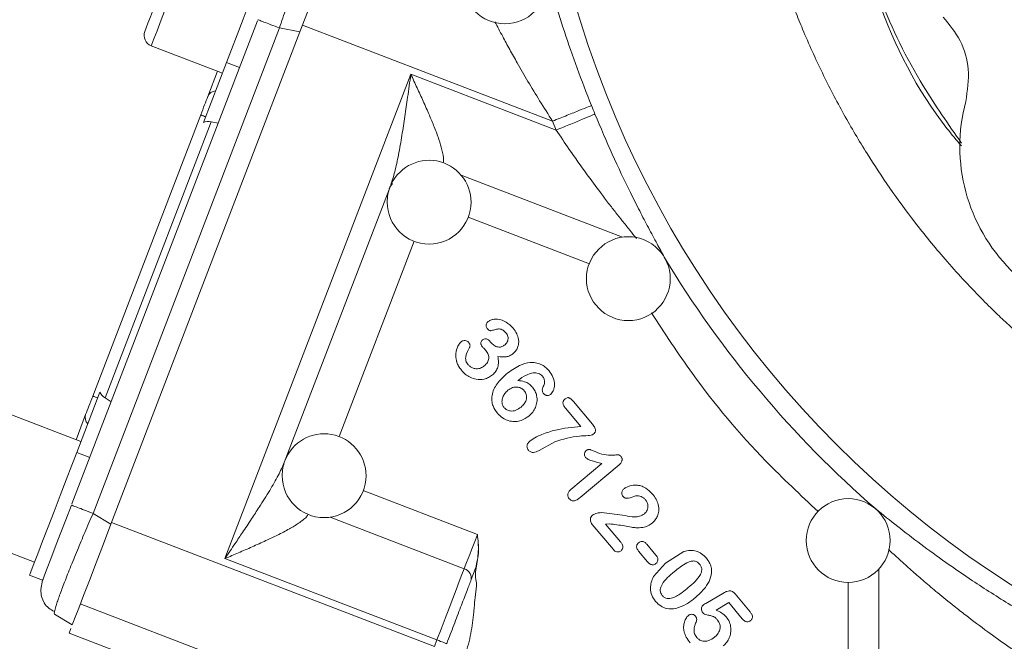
# Model space of a CAD drawing. Header units: inches. Extents: x 0.3 to 33.9, y 0.2 to 21.7.
# Tile 14 of 23: x 20.6 to 23.4, y 8.3 to 10.1. Entities that reach past the tile are written whole.
import ezdxf

# ---------------------------------------------------------------- set-up
doc = ezdxf.new("R2010")
doc.units = ezdxf.units.IN
doc.header["$MEASUREMENT"] = 0
doc.layers.add('SLD-0', color=7, linetype='Continuous', lineweight=15)
doc.styles.add('SLDTEXTSTYLE0', font='TXT', dxfattribs={"width": 0.75})
doc.dimstyles.new('SLDDIMSTYLE0', dxfattribs={"dimtxt": 0.25, "dimasz": 0.13, "dimexe": 0, "dimexo": 0.0625, "dimgap": 0.0625, "dimtad": 0, "dimtih": 1, "dimtoh": 1, "dimdec": 4, "dimrnd": 1e-09, "dimzin": 12, "dimdsep": 46, "dimtxsty": 'SLDTEXTSTYLE0', "dimsah": 1, "dimcen": 0.09, "dimadec": 0, "dimazin": 3, "dimtfac": 1, "dimtdec": 4, "dimtofl": 0, "dimtmove": 0, "dimatfit": 3, "dimfxl": 1, "dimfrac": 2, "dimtolj": 1, "dimtzin": 12, "dimarcsym": 0})
doc.dimstyles.new('SLDDIMSTYLE1', dxfattribs={"dimtxt": 0.25, "dimasz": 0.13, "dimexe": 0, "dimexo": 0.0625, "dimgap": 0.0625, "dimtad": 0, "dimtih": 1, "dimtoh": 1, "dimdec": 4, "dimrnd": 1e-09, "dimzin": 4, "dimdsep": 46, "dimtxsty": 'SLDTEXTSTYLE0', "dimsah": 1, "dimcen": 0.09, "dimadec": 0, "dimazin": 1, "dimtfac": 1, "dimtdec": 4, "dimtofl": 0, "dimtmove": 0, "dimatfit": 3, "dimfxl": 1, "dimfrac": 2, "dimtolj": 1, "dimtzin": 12, "dimarcsym": 0})

# ---------------------------------------------------------------- blocks, each defined once
blk = doc.blocks.new('*D9')
at = {"layer": 'SLD-0'}
for p, q in [((25.003, 14.0358), (17.3161, 14.0358)), ((17.4411, 14.0358), (17.4411, 10.1743)), ((16.962, 9.8003), (16.9112, 9.8003)), ((16.9112, 9.8003), (16.9112, 9.4034)), ((17.9202, 9.8003), (17.971, 9.8003)), ((17.971, 9.8003), (17.971, 9.4034)), ((16.9112, 9.4034), (16.962, 9.4034)), ((17.971, 9.4034), (17.9202, 9.4034)), ((17.4411, 5.4912), (17.4411, 9.3526)), ((23.753, 5.4912), (17.3161, 5.4912))]:
    blk.add_line(p, q, dxfattribs=at)
for points in [[(17.4411, 14.0358), (17.4211, 13.9058), (17.4611, 13.9058)], [(17.4411, 5.4912), (17.4611, 5.6212), (17.4211, 5.6212)]]:
    blk.add_solid(points, dxfattribs=at)
at = {"layer": 'SLD-0', "char_height": 0.25, "attachment_point": 1, "style": 'SLDTEXTSTYLE0'}
for s, insert in [('8.54', (17.0163, 10.1733, 0.0039)), ('217.0', (17.0255, 9.7257, 0.0039))]:
    blk.add_mtext(s, dxfattribs=dict(at, insert=insert))
blk = doc.blocks.new('*D10')
at = {"layer": 'SLD-0'}
for p, q in [((25.003, 14.0358), (19.2058, 14.0358)), ((19.3308, 14.0358), (19.3308, 10.7943)), ((18.8517, 10.4203), (18.801, 10.4203)), ((18.801, 10.4203), (18.801, 10.0234)), ((19.8099, 10.4203), (19.8607, 10.4203)), ((19.8607, 10.4203), (19.8607, 10.0234)), ((18.801, 10.0234), (18.8517, 10.0234)), ((19.8607, 10.0234), (19.8099, 10.0234)), ((19.3308, 6.7312), (19.3308, 9.9726)), ((21.9421, 6.7312), (19.2058, 6.7312))]:
    blk.add_line(p, q, dxfattribs=at)
for points in [[(19.3308, 14.0358), (19.3108, 13.9058), (19.3508, 13.9058)], [(19.3308, 6.7312), (19.3508, 6.8612), (19.3108, 6.8612)]]:
    blk.add_solid(points, dxfattribs=at)
at = {"layer": 'SLD-0', "char_height": 0.25, "attachment_point": 1, "style": 'SLDTEXTSTYLE0'}
for s, insert in [('7.30', (18.906, 10.7933, 0.0039)), ('185.5', (18.9152, 10.3457, 0.0039))]:
    blk.add_mtext(s, dxfattribs=dict(at, insert=insert))
blk = doc.blocks.new('*D12')
at = {"layer": 'SLD-0'}
for p, q in [((20.4448, 8.5977), (20.4448, 2.8465)), ((23.803, 6.9007), (23.803, 2.8465)), ((21.7372, 3.0083), (21.6864, 3.0083)), ((21.6864, 3.0083), (21.6864, 2.6114)), ((22.5107, 3.0083), (22.5614, 3.0083)), ((22.5614, 3.0083), (22.5614, 2.6114)), ((20.4448, 2.9715), (21.5976, 2.9715)), ((23.803, 2.9715), (22.6502, 2.9715)), ((21.6864, 2.6114), (21.7372, 2.6114)), ((22.5614, 2.6114), (22.5107, 2.6114))]:
    blk.add_line(p, q, dxfattribs=at)
for points in [[(20.4448, 2.9715), (20.5748, 2.9515), (20.5748, 2.9915)], [(23.803, 2.9715), (23.673, 2.9915), (23.673, 2.9515)]]:
    blk.add_solid(points, dxfattribs=at)
at = {"layer": 'SLD-0', "char_height": 0.25, "attachment_point": 1, "style": 'SLDTEXTSTYLE0'}
for s, insert in [('3.36', (21.6991, 3.3813, -1.4942)), ('85.3', (21.8007, 2.9337, -1.4942))]:
    blk.add_mtext(s, dxfattribs=dict(at, insert=insert))

msp = doc.modelspace()

# ---------------------------------------------------------------- linework, layer by layer
at = {"color": 7, "linetype": 'Continuous', "lineweight": 15}
for p, q in [((20.77359, 8.69496), (21.30473, 10.07863)), ((21.42824, 10.0516), (21.43378, 10.06601)), ((21.43378, 10.06601), (22.14976, 9.79117)), ((20.83411, 8.66817), (21.36764, 10.05804)), ((20.88537, 8.63737), (21.42634, 10.04663)), ((21.42634, 10.04663), (21.36764, 10.05804)), ((21.00077, 10.00673), (21.20429, 9.9286)), ((21.14996, 9.78706), (21.21612, 9.9594)), ((21.21612, 9.9594), (21.25346, 9.94507)), ((21.16263, 9.86193), (21.19029, 9.93398)), ((21.21169, 8.5387), (21.744, 9.92543)), ((21.744, 9.92543), (22.16011, 9.7657)), ((20.83328, 9.00393), (21.14235, 9.80908)), ((20.86847, 8.99877), (21.17195, 9.78936)), ((21.1923, 9.78574), (21.17195, 9.78936)), ((22.16011, 9.7657), (22.14976, 9.79117)), ((21.69104, 9.61239), (21.68417, 9.60213)), ((21.38148, 8.8136), (21.68624, 9.60752)), ((21.97146, 9.1597), (21.97477, 9.15575)), ((20.78751, 8.84286), (20.85367, 9.0152)), ((20.88602, 8.98785), (20.86847, 8.99877)), ((22.2305, 8.9168), (22.18663, 8.96908)), ((22.20955, 8.98831), (22.26413, 8.92327)), ((20.79934, 8.87366), (20.59582, 8.95178)), ((20.78533, 8.87903), (20.81299, 8.95108)), ((22.15614, 8.87287), (22.1114, 8.84823)), ((20.78751, 8.84286), (20.82486, 8.82852)), ((22.20216, 8.73639), (22.29102, 8.81096)), ((22.34005, 8.80688), (22.22826, 8.71308)), ((20.88537, 8.63737), (20.83411, 8.66817)), ((22.2895, 8.67037), (22.3574, 8.66192)), ((20.88708, 8.64181), (21.81132, 8.28703)), ((22.32366, 8.56453), (22.2634, 8.63635)), ((22.31199, 8.63806), (22.3016, 8.63761)), ((22.3016, 8.63761), (22.34433, 8.58668)), ((20.46322, 8.60636), (20.66674, 8.52823)), ((22.41956, 8.57958), (22.44543, 8.54875)), ((22.42194, 8.52904), (22.39607, 8.55987)), ((22.47302, 8.52573), (22.52528, 8.55861)), ((21.81851, 8.30576), (21.21169, 8.5387)), ((22.43877, 8.48698), (22.47302, 8.52573)), ((20.65241, 8.49089), (20.68975, 8.47655)), ((20.68461, 8.4499), (20.68977, 8.47662)), ((21.9316, 8.46025), (21.92792, 8.42692)), ((21.93188, 8.46881), (21.9316, 8.46025)), ((22.58805, 8.4102), (22.64171, 8.44118)), ((22.67215, 8.43747), (22.71535, 8.38598)), ((20.79761, 8.40874), (21.21825, 8.24727)), ((22.65406, 8.41248), (22.61769, 8.39139)), ((22.6929, 8.36618), (22.65406, 8.41248)), ((20.77456, 8.34868), (20.7233, 8.37948)), ((20.76562, 8.32541), (20.77074, 8.33875)), ((20.76562, 8.32541), (21.12866, 8.18606)), ((21.81132, 8.28703), (21.81851, 8.30576))]:
    msp.add_line(p, q, dxfattribs=at)
at = {"color": 8, "linetype": 'Continuous', "lineweight": 15}
for p, q in [((21.88827, 9.63609), (22.34973, 9.45895)), ((21.90761, 9.51636), (22.25525, 9.38292)), ((21.75321, 9.44715), (21.53856, 8.88797)), ((21.93436, 8.60756), (21.60699, 8.73322)), ((21.89679, 8.50968), (21.51251, 8.65719)), ((23.0842, 8.50891), (23.0842, 7.98327)), ((22.99601, 7.98327), (22.99601, 8.471))]:
    msp.add_line(p, q, dxfattribs=at)
at = {"color": 8, "linetype": 'Continuous', "lineweight": 15, "flags": 128}
msp.add_lwpolyline([(21.13337, 10.35215), (21.13144, 10.34713), (21.12577, 10.33237), (21.11669, 10.30872), (21.10473, 10.27755), (21.09058, 10.24068), (21.07506, 10.20026), (21.05908, 10.15862), (21.04356, 10.11819), (21.02941, 10.08133), (21.01745, 10.05016), (21.00837, 10.02651), (21.0027, 10.01175), (21.00077, 10.00673), (21.00077, 10.00673)], dxfattribs=at)
at = {"color": 7, "linetype": 'Continuous', "lineweight": 15, "flags": 128}
for points in [[(21.09203, 10.33374), (21.08818, 10.32372), (21.08309, 10.31046), (21.07597, 10.29191), (21.0672, 10.26907), (21.05738, 10.24348), (21.0372, 10.19091), (21.01701, 10.13833), (21.00719, 10.11274), (20.99842, 10.08991), (20.9913, 10.07135), (20.98621, 10.0581), (20.98237, 10.04807), (20.98237, 10.04807)], [(21.53716, 10.33532), (21.53504, 10.32982), (21.52878, 10.31351), (21.51861, 10.28701), (21.5049, 10.25129), (21.48815, 10.20766), (21.469, 10.15776), (21.44813, 10.10341), (21.42634, 10.04663)], [(21.21612, 9.9594), (21.23027, 9.99629), (21.24634, 10.03815), (21.26356, 10.08301), (21.28112, 10.12873), (21.29817, 10.17316), (21.31391, 10.21418), (21.32761, 10.24985), (21.3386, 10.27847), (21.34636, 10.2987), (21.35053, 10.30957), (21.35122, 10.31137)], [(21.14235, 9.80908), (21.14258, 9.80899), (21.14327, 9.80872), (21.14443, 9.80828), (21.14602, 9.80767), (21.14803, 9.8069), (21.15045, 9.80597), (21.15323, 9.8049), (21.15635, 9.80371)], [(20.84728, 8.99855), (20.84416, 8.99975), (20.84138, 9.00082), (20.83896, 9.00175), (20.83695, 9.00252), (20.83536, 9.00313), (20.83421, 9.00357), (20.83351, 9.00384), (20.83328, 9.00393)], [(20.65241, 8.49089), (20.6531, 8.49269), (20.65727, 8.50356), (20.66503, 8.52379), (20.67602, 8.55241), (20.68971, 8.58808), (20.70546, 8.6291), (20.72251, 8.67353), (20.74007, 8.71925), (20.75729, 8.76411), (20.77335, 8.80597), (20.78751, 8.84286)], [(20.68975, 8.47655), (20.69102, 8.47986), (20.69551, 8.49155), (20.70306, 8.51123), (20.71337, 8.53808), (20.726, 8.571), (20.74046, 8.60866), (20.75614, 8.6495), (20.7724, 8.69186)], [(20.88537, 8.63737), (20.86358, 8.58059), (20.84272, 8.52624), (20.82356, 8.47633), (20.80681, 8.43271), (20.7931, 8.39699), (20.78293, 8.37049), (20.77667, 8.35418), (20.77456, 8.34868)], [(21.89679, 8.50968), (21.89989, 8.51776), (21.9036, 8.52742), (21.90785, 8.5385), (21.91257, 8.55079), (21.91767, 8.56408), (21.92307, 8.57814), (21.92867, 8.59272), (21.93436, 8.60756)], [(21.81851, 8.30576), (21.83038, 8.33668), (21.84204, 8.36704), (21.85328, 8.39633), (21.86391, 8.42403), (21.87374, 8.44964), (21.8826, 8.47271), (21.89033, 8.49284), (21.89679, 8.50968)], [(21.84652, 8.29501), (21.84598, 8.29522), (21.84439, 8.29583), (21.8418, 8.29682), (21.83832, 8.29816), (21.83408, 8.29979), (21.82923, 8.30165), (21.82398, 8.30366), (21.81851, 8.30576)]]:
    msp.add_lwpolyline(points, dxfattribs=at)
at = {"color": 7, "linetype": 'Continuous', "lineweight": 15}
msp.add_circle((25.05303, 10.95577), 2.95632, dxfattribs=at)
for centre, radius, start, end in [((22.01327, 10.18982), 0.12, 180, 0), ((21.01224, 10.0366), 0.032, 159, 249), ((21.18755, 9.85053), 0.02741, 95.79233, 155.4076), ((23.81559, 9.71833), 0.5, 164.9895, 285.0105), ((25.05303, 10.95577), 3.00821, 201.85745, 202.36088), ((21.7962, 9.55913), 0.12, 0, 159.01596), ((21.7962, 9.55913), 0.12, 159.01596, 180), ((21.7962, 9.55913), 0.12, 180, 0), ((22.36666, 9.34015), 0.12, 0, 180), ((25.05303, 10.95577), 3.01484, 211.02323, 228.98988), ((22.36666, 9.34015), 0.12, 180, 0), ((20.83914, 8.94288), 0.02741, 162.59234, 222.20789), ((21.49558, 8.77599), 0.12, 0, 159.27064), ((21.49558, 8.77599), 0.12, 159.27064, 180), ((21.49558, 8.77599), 0.12, 180, 0), ((22.99601, 8.59029), 0.12, 0, 180), ((22.99601, 8.59029), 0.12, 180, 0), ((21.88833, 8.48267), 0.0283, 343.1169, 72.59662)]:
    msp.add_arc(centre, radius, start, end, dxfattribs=at)
for centre, start_param, end_param in [((21.16259, 9.74461), 0.1745329, 0.6982225), ((20.89146, 9.0383), 2.4433702, 2.9670597)]:
    msp.add_ellipse(centre, major_axis=(0.01643, 0.04279), ratio=0.9163312, start_param=start_param, end_param=end_param, dxfattribs=at)
for points, knots in [([(24.76818, 8.60459), (24.73204, 8.6093), (24.65832, 8.61892), (24.56288, 8.63775), (24.4788, 8.6572), (24.40475, 8.6768), (24.3238, 8.70113), (24.23632, 8.73102), (24.13709, 8.76945), (24.03451, 8.81495), (23.93649, 8.86447), (23.85517, 8.91009), (23.78974, 8.95002), (23.74202, 8.98116), (23.70614, 9.00569), (23.67668, 9.02652), (23.64608, 9.04891), (23.6144, 9.07292), (23.5817, 9.09864), (23.55152, 9.12329), (23.51975, 9.15012), (23.48863, 9.17735), (23.45346, 9.20935), (23.41679, 9.24406), (23.35474, 9.30559), (23.27584, 9.39107), (23.18905, 9.49726), (23.11496, 9.59844), (23.04709, 9.70121), (22.98228, 9.81101), (22.92053, 9.92977), (22.87559, 10.02927), (22.84349, 10.10858), (22.82126, 10.16764), (22.79714, 10.23755), (22.77379, 10.31322), (22.75418, 10.38587), (22.74224, 10.43578), (22.73579, 10.46477), (22.73286, 10.47837), (22.73066, 10.48886), (22.72108, 10.53546), (22.70964, 10.59709), (22.70266, 10.65681), (22.7005, 10.67528)], [0, 0, 0, 0, 0.0346745, 0.070722, 0.0925026, 0.1167945, 0.1435983, 0.1729147, 0.2047445, 0.2448207, 0.2796434, 0.30921, 0.3335185, 0.3525679, 0.3634285, 0.3748723, 0.3868991, 0.3995086, 0.4127005, 0.4264746, 0.4365906, 0.4522713, 0.4658155, 0.4818309, 0.5003162, 0.5489614, 0.5924385, 0.6307554, 0.6682437, 0.7095855, 0.7520191, 0.7955501, 0.8134139, 0.8334272, 0.8555912, 0.883776, 0.9087683, 0.9271783, 0.9326091, 0.9370232, 0.9404204, 0.9428007, 0.9823024, 1, 1, 1, 1]), ([(23.0222, 10.33495), (23.04268, 10.27006), (23.0911, 10.11668), (23.19188, 9.91201), (23.28278, 9.78203), (23.32049, 9.72809)], [0, 0, 0, 0, 0.3002143, 0.7096138, 1, 1, 1, 1]), ([(23.02241, 10.33473), (23.04073, 10.2692), (23.09657, 10.06949), (23.20268, 9.86022), (23.30612, 9.73681), (23.31998, 9.72026)], [0, 0, 0, 0, 0.297233, 0.9057699, 1, 1, 1, 1]), ([(22.26107, 9.83581), (22.24704, 9.87178), (22.21895, 9.94375), (22.18262, 10.04895), (22.15136, 10.14728), (22.13685, 10.19511), (22.12956, 10.21913)], [0, 0, 0, 0, 0.2486716, 0.4976862, 0.7477144, 1, 1, 1, 1]), ([(21.36764, 10.05804), (21.35923, 10.06127), (21.34242, 10.06772), (21.32238, 10.07541), (21.3086, 10.0807), (21.30681, 10.08139), (21.30592, 10.08173)], [0, 0, 0, 0, 0.2499999, 0.4999998, 0.7500007, 1, 1, 1, 1]), ([(23.26802, 10.08912), (23.28582, 10.06734), (23.32141, 10.02376), (23.34632, 9.9372), (23.33735, 9.87858), (23.33265, 9.84783)], [0, 0, 0, 0, 0.32222787, 0.64446127, 1, 1, 1, 1]), ([(21.68624, 9.60752), (21.69037, 9.62024), (21.6993, 9.64776), (21.70912, 9.69646), (21.71845, 9.74956), (21.72692, 9.80473), (21.73536, 9.86311), (21.74095, 9.90341), (21.744, 9.92543)], [0, 0, 0, 0, 0.1340554, 0.2901901, 0.4651306, 0.632249, 0.7990343, 1, 1, 1, 1]), ([(21.16263, 9.86193), (21.15967, 9.85421), (21.15374, 9.83877), (21.14614, 9.81898), (21.14235, 9.80908)], [0, 0, 0, 0, 0.4999996, 1, 1, 1, 1]), ([(22.14976, 9.79117), (22.16403, 9.79689), (22.19257, 9.80834), (22.22886, 9.82289), (22.25478, 9.83329), (22.25897, 9.83497), (22.26107, 9.83581)], [0, 0, 0, 0, 0.2499996, 0.5, 0.7499999, 1, 1, 1, 1]), ([(22.27102, 9.81133), (22.26893, 9.81047), (22.26475, 9.80875), (22.23892, 9.79812), (22.20276, 9.78325), (22.17433, 9.77155), (22.16011, 9.7657)], [0, 0, 0, 0, 0.25, 0.4999999, 0.7500001, 1, 1, 1, 1]), ([(22.27102, 9.81133), (22.28741, 9.77262), (22.32022, 9.69511), (22.36424, 9.60292), (22.39893, 9.53402), (22.42463, 9.48476), (22.44889, 9.4396), (22.46273, 9.41423), (22.46943, 9.40196)], [0, 0, 0, 0, 0.2481634, 0.4968439, 0.6243322, 0.7472629, 0.8777303, 1, 1, 1, 1]), ([(21.9653, 9.21726), (21.96759, 9.21878), (21.97285, 9.22227), (21.98542, 9.22475), (22.00087, 9.22336), (22.02022, 9.21511), (22.03044, 9.20476), (22.03678, 9.19835)], [0, 0, 0, 0, 0.1014208, 0.2327866, 0.4654975, 0.6687957, 1, 1, 1, 1]), ([(21.9625, 9.19721), (21.96168, 9.19843), (21.96001, 9.20095), (21.9594, 9.20592), (21.96013, 9.21062), (21.96244, 9.21455), (21.96431, 9.21633), (21.9653, 9.21726)], [0, 0, 0, 0, 0.1948866, 0.3998515, 0.6540886, 0.8192282, 1, 1, 1, 1]), ([(21.97465, 9.19144), (21.97378, 9.19129), (21.97196, 9.191), (21.96884, 9.19195), (21.96552, 9.19395), (21.96355, 9.19608), (21.9625, 9.19721)], [0, 0, 0, 0, 0.1855272, 0.3866505, 0.6739416, 1, 1, 1, 1]), ([(22.01587, 9.18542), (22.01347, 9.18802), (22.00967, 9.19212), (22.00286, 9.19548), (21.99878, 9.19622), (21.99665, 9.19621), (21.99628, 9.1962), (21.99562, 9.19618), (21.99421, 9.19609), (21.991, 9.19572), (21.98427, 9.19433), (21.9785, 9.1926), (21.97465, 9.19144)], [0, 0, 0, 0, 0.2315516, 0.3667341, 0.4957748, 0.5016518, 0.5076201, 0.5198528, 0.5454908, 0.6015763, 0.7336835, 1, 1, 1, 1]), ([(22.03678, 9.19835), (22.04053, 9.1933), (22.04771, 9.18366), (22.05237, 9.16858), (22.05303, 9.15595), (22.05099, 9.14525), (22.04604, 9.13471), (22.04022, 9.12908), (22.03727, 9.12622)], [0, 0, 0, 0, 0.2329193, 0.4450734, 0.5756092, 0.7005295, 0.8478369, 1, 1, 1, 1]), ([(21.91039, 9.15657), (21.90926, 9.15774), (21.90707, 9.16001), (21.90236, 9.16244), (21.89703, 9.16323), (21.89148, 9.16195), (21.88864, 9.15989), (21.88715, 9.15881)], [0, 0, 0, 0, 0.18625879, 0.36050404, 0.60016199, 0.79050562, 1, 1, 1, 1]), ([(21.94863, 9.14517), (21.94717, 9.14718), (21.94509, 9.15006), (21.9442, 9.15454), (21.94445, 9.15803), (21.94603, 9.16181), (21.94818, 9.16389), (21.94932, 9.16498)], [0, 0, 0, 0, 0.32744768, 0.46746582, 0.60252034, 0.79058234, 1, 1, 1, 1]), ([(21.94932, 9.16498), (21.95062, 9.16589), (21.95313, 9.16764), (21.95738, 9.16822), (21.96107, 9.1676), (21.96618, 9.16538), (21.96921, 9.16212), (21.97146, 9.1597)], [0, 0, 0, 0, 0.183697, 0.3544312, 0.4858892, 0.6196871, 1, 1, 1, 1]), ([(22.01369, 9.15088), (22.0154, 9.15255), (22.01877, 9.15584), (22.02152, 9.16212), (22.02258, 9.16837), (22.02198, 9.17442), (22.01975, 9.18028), (22.0172, 9.18366), (22.01587, 9.18542)], [0, 0, 0, 0, 0.1840744, 0.3626391, 0.5206616, 0.6725268, 0.8290059, 1, 1, 1, 1]), ([(21.88875, 9.07779), (21.88596, 9.08152), (21.88055, 9.08875), (21.87668, 9.09709), (21.87564, 9.10134), (21.87564, 9.10134), (21.87564, 9.10134), (21.87564, 9.10134), (21.87564, 9.10135), (21.87564, 9.10136), (21.87563, 9.10138), (21.87562, 9.10143), (21.87559, 9.10152), (21.87553, 9.10171), (21.87542, 9.10208), (21.87521, 9.10281), (21.87481, 9.10428), (21.8741, 9.1072), (21.87303, 9.113), (21.87222, 9.12467), (21.87496, 9.13896), (21.88061, 9.15164), (21.88537, 9.15686), (21.88715, 9.15881)], [0, 0, 0, 0, 0.1581145, 0.3065785, 0.3065857, 0.3065929, 0.3066077, 0.3066369, 0.3066954, 0.3068127, 0.3070464, 0.3075143, 0.30845, 0.3103201, 0.3140561, 0.3215079, 0.3363392, 0.3657239, 0.4235201, 0.5363701, 0.7609234, 0.9107006, 1, 1, 1, 1]), ([(21.91206, 9.14334), (21.9078, 9.13531), (21.90249, 9.1253), (21.90044, 9.11191), (21.90139, 9.10533), (21.90399, 9.09911), (21.90671, 9.09554), (21.90813, 9.09368)], [0, 0, 0, 0, 0.502533, 0.6268271, 0.7501536, 0.8690773, 1, 1, 1, 1]), ([(21.91039, 9.15657), (21.91101, 9.15571), (21.91225, 9.15396), (21.91326, 9.15059), (21.91347, 9.1475), (21.91291, 9.14497), (21.91234, 9.14388), (21.91206, 9.14334)], [0, 0, 0, 0, 0.2234612, 0.4525378, 0.7403655, 0.8713324, 1, 1, 1, 1]), ([(21.9589, 9.13454), (21.95753, 9.13602), (21.95558, 9.13815), (21.9532, 9.14047), (21.95113, 9.14252), (21.94973, 9.144), (21.94863, 9.14517)], [0, 0, 0, 0, 0.4088083, 0.5852947, 0.6756416, 1, 1, 1, 1]), ([(21.9542, 9.09038), (21.95746, 9.0935), (21.96217, 9.09802), (21.96579, 9.10567), (21.96713, 9.11143), (21.96715, 9.11736), (21.9653, 9.12563), (21.96151, 9.1309), (21.9589, 9.13454)], [0, 0, 0, 0, 0.2665473, 0.3851468, 0.5000895, 0.6176522, 0.7365703, 1, 1, 1, 1]), ([(21.97477, 9.15575), (21.97784, 9.15271), (21.98235, 9.14826), (21.98997, 9.14516), (21.99532, 9.1441), (22.00033, 9.14426), (22.00675, 9.14587), (22.01086, 9.14884), (22.01369, 9.15088)], [0, 0, 0, 0, 0.2902178, 0.4258295, 0.5542969, 0.6590571, 0.7654134, 1, 1, 1, 1]), ([(21.99317, 9.11731), (21.99399, 9.11197), (21.99553, 9.1019), (21.9935, 9.08724), (21.98778, 9.0743), (21.98122, 9.0679), (21.97789, 9.06466)], [0, 0, 0, 0, 0.2797687, 0.5271623, 0.7601598, 1, 1, 1, 1]), ([(22.03727, 9.12622), (22.03383, 9.12367), (22.02791, 9.11928), (22.01277, 9.1148), (22.00142, 9.11625), (21.99317, 9.11731)], [0, 0, 0, 0, 0.2737008, 0.4716366, 1, 1, 1, 1]), ([(21.97789, 9.06466), (21.97422, 9.06198), (21.96689, 9.05663), (21.95089, 9.0512), (21.9323, 9.05092), (21.91424, 9.05696), (21.89988, 9.06585), (21.89252, 9.07375), (21.88875, 9.07779)], [0, 0, 0, 0, 0.13540136, 0.27064011, 0.49954629, 0.67785391, 0.8349029, 1, 1, 1, 1]), ([(21.90813, 9.09368), (21.91017, 9.0916), (21.91426, 9.08744), (21.92268, 9.08341), (21.9328, 9.08172), (21.94432, 9.08347), (21.95087, 9.08806), (21.9542, 9.09038)], [0, 0, 0, 0, 0.1693514, 0.3396967, 0.5364243, 0.765119, 1, 1, 1, 1]), ([(22.01731, 9.06676), (22.0294, 9.0759), (22.04989, 9.09139), (22.08013, 9.10061), (22.10112, 9.09995), (22.11591, 9.09544), (22.12925, 9.08734), (22.13632, 9.07974), (22.13999, 9.0758)], [0, 0, 0, 0, 0.3261112, 0.552848, 0.6664673, 0.7762479, 0.8838464, 1, 1, 1, 1]), ([(21.99165, 8.95517), (21.98696, 8.96172), (21.97928, 8.97247), (21.97516, 8.9905), (21.97579, 9.00697), (21.98128, 9.0237), (21.99405, 9.04533), (22.00797, 9.05815), (22.01731, 9.06676)], [0, 0, 0, 0, 0.1848892, 0.3032636, 0.4216412, 0.5638284, 0.7073019, 1, 1, 1, 1]), ([(22.09381, 9.07053), (22.08729, 9.06871), (22.07121, 9.06423), (22.05784, 9.05412), (22.04989, 9.04811)], [0, 0, 0, 0, 0.40549397, 1, 1, 1, 1]), ([(22.1207, 9.06095), (22.11898, 9.06265), (22.11546, 9.06613), (22.10861, 9.06913), (22.10128, 9.07081), (22.09632, 9.07062), (22.09381, 9.07053)], [0, 0, 0, 0, 0.242753, 0.498712, 0.7457628, 1, 1, 1, 1]), ([(22.12325, 9.03154), (22.12416, 9.03345), (22.12596, 9.03721), (22.12709, 9.04446), (22.12615, 9.05305), (22.12253, 9.05831), (22.1207, 9.06095)], [0, 0, 0, 0, 0.2016483, 0.3971384, 0.6961226, 1, 1, 1, 1]), ([(22.13999, 9.0758), (22.14404, 9.0702), (22.15244, 9.05858), (22.15594, 9.04092), (22.15455, 9.02738), (22.15178, 9.01946), (22.14821, 9.01306), (22.1452, 9.01013), (22.14375, 9.00872)], [0, 0, 0, 0, 0.2789691, 0.5790654, 0.7047591, 0.8297045, 0.9181147, 1, 1, 1, 1]), ([(22.01132, 8.97071), (22.00952, 8.97327), (22.00597, 8.97833), (22.00418, 8.98906), (22.00649, 9.00051), (22.01268, 9.01191), (22.01877, 9.01764), (22.02196, 9.02063)], [0, 0, 0, 0, 0.1635149, 0.3240953, 0.5594977, 0.7698242, 1, 1, 1, 1]), ([(22.02196, 9.02063), (22.02622, 9.02362), (22.03265, 9.02813), (22.04292, 9.03014), (22.05197, 9.02983), (22.06143, 9.02659), (22.06652, 9.02161), (22.06883, 9.01935)], [0, 0, 0, 0, 0.29559905, 0.44575907, 0.59320791, 0.81554487, 1, 1, 1, 1]), ([(22.04989, 9.04811), (22.05658, 9.04761), (22.06783, 9.04678), (22.08239, 9.03934), (22.08885, 9.0326), (22.09218, 9.02913)], [0, 0, 0, 0, 0.4165096, 0.7003866, 1, 1, 1, 1]), ([(22.09218, 9.02913), (22.09491, 9.02542), (22.10028, 9.01814), (22.10523, 9.00346), (22.10572, 8.98737), (22.10105, 8.97137), (22.09329, 8.95766), (22.08567, 8.95041), (22.08183, 8.94675)], [0, 0, 0, 0, 0.1487377, 0.2923472, 0.4957147, 0.6603788, 0.828536, 1, 1, 1, 1]), ([(22.12425, 9.01063), (22.1234, 9.01182), (22.1217, 9.01419), (22.12026, 9.01916), (22.1202, 9.02532), (22.12222, 9.02943), (22.12325, 9.03154)], [0, 0, 0, 0, 0.1948455, 0.3905071, 0.6877449, 1, 1, 1, 1]), ([(20.83328, 9.00393), (20.82948, 8.99403), (20.82188, 8.97424), (20.81595, 8.9588), (20.81299, 8.95108)], [0, 0, 0, 0, 0.50000084, 1, 1, 1, 1]), ([(22.06883, 9.01935), (22.07004, 9.01772), (22.07244, 9.0145), (22.07486, 9.00814), (22.07578, 9.00056), (22.07401, 8.9912), (22.06883, 8.9812), (22.0628, 8.97555), (22.0596, 8.97255)], [0, 0, 0, 0, 0.1137627, 0.2253911, 0.378926, 0.5376738, 0.7547103, 1, 1, 1, 1]), ([(22.12425, 9.01063), (22.12505, 9.0098), (22.1266, 9.00818), (22.12952, 9.00653), (22.13275, 9.00564), (22.13638, 9.00554), (22.14031, 9.00632), (22.1426, 9.00792), (22.14375, 9.00872)], [0, 0, 0, 0, 0.1589251, 0.3087646, 0.4585544, 0.6173553, 0.8084683, 1, 1, 1, 1]), ([(22.18663, 8.96908), (22.18444, 8.97194), (22.18137, 8.97594), (22.17944, 8.98195), (22.17925, 8.98557), (22.17994, 8.98858), (22.18161, 8.99213), (22.18379, 8.99422), (22.1853, 8.99567)], [0, 0, 0, 0, 0.35235481, 0.49257698, 0.61742827, 0.70515408, 0.79577745, 1, 1, 1, 1]), ([(22.1853, 8.99567), (22.18657, 8.99663), (22.18887, 8.9984), (22.1924, 8.99952), (22.19515, 8.99946), (22.19704, 8.9989), (22.19864, 8.99809), (22.20066, 8.99689), (22.20458, 8.9939), (22.20749, 8.99064), (22.20955, 8.98831)], [0, 0, 0, 0, 0.1629814, 0.2963437, 0.369408, 0.4421861, 0.4957767, 0.5534188, 0.6821667, 1, 1, 1, 1]), ([(22.0596, 8.97255), (22.0547, 8.96898), (22.04761, 8.96383), (22.03652, 8.96117), (22.02791, 8.96107), (22.01859, 8.96357), (22.01375, 8.96832), (22.01132, 8.97071)], [0, 0, 0, 0, 0.33378, 0.4822265, 0.6272045, 0.8127051, 1, 1, 1, 1]), ([(22.08183, 8.94675), (22.07486, 8.94198), (22.06328, 8.93404), (22.04396, 8.93038), (22.02532, 8.93192), (22.00646, 8.93987), (21.99637, 8.95029), (21.99165, 8.95517)], [0, 0, 0, 0, 0.2479967, 0.4119414, 0.5722532, 0.7994259, 1, 1, 1, 1]), ([(22.0859, 8.87609), (22.09164, 8.87992), (22.1022, 8.88697), (22.12657, 8.89725), (22.16824, 8.91117), (22.20622, 8.9146), (22.2305, 8.9168)], [0, 0, 0, 0, 0.1358285, 0.2502736, 0.5208164, 1, 1, 1, 1]), ([(22.26413, 8.92327), (22.26672, 8.91995), (22.27029, 8.91538), (22.27258, 8.90861), (22.27269, 8.90478), (22.27182, 8.90181), (22.27004, 8.8984), (22.26787, 8.89636), (22.26636, 8.89493)], [0, 0, 0, 0, 0.3835512, 0.5276718, 0.6501302, 0.7284092, 0.8109604, 1, 1, 1, 1]), ([(22.26636, 8.89493), (22.26546, 8.89433), (22.26345, 8.89299), (22.25842, 8.8915), (22.24611, 8.89008), (22.21068, 8.89024), (22.17943, 8.88029), (22.15614, 8.87287)], [0, 0, 0, 0, 0.0286453, 0.0637172, 0.1377774, 0.3576197, 1, 1, 1, 1]), ([(22.08052, 8.84925), (22.07948, 8.85067), (22.07749, 8.85339), (22.0763, 8.85815), (22.07655, 8.86271), (22.07815, 8.86728), (22.08129, 8.8719), (22.08429, 8.87462), (22.0859, 8.87609)], [0, 0, 0, 0, 0.1690124, 0.3247417, 0.4642268, 0.6078518, 0.7887754, 1, 1, 1, 1]), ([(22.1114, 8.84823), (22.10842, 8.84672), (22.10323, 8.8441), (22.09618, 8.84227), (22.09098, 8.84254), (22.08711, 8.84381), (22.08352, 8.84605), (22.08155, 8.84815), (22.08052, 8.84925)], [0, 0, 0, 0, 0.2934771, 0.512588, 0.6310662, 0.7470375, 0.8678401, 1, 1, 1, 1]), ([(22.2439, 8.82837), (22.24306, 8.8296), (22.24138, 8.83208), (22.24087, 8.83625), (22.24122, 8.83989), (22.24217, 8.84294), (22.24375, 8.84567), (22.24526, 8.84712), (22.24602, 8.84785)], [0, 0, 0, 0, 0.2042372, 0.4118446, 0.5664481, 0.7113032, 0.8533678, 1, 1, 1, 1]), ([(22.29102, 8.81096), (22.28039, 8.81353), (22.2663, 8.81694), (22.25032, 8.82303), (22.24573, 8.82684), (22.2439, 8.82837)], [0, 0, 0, 0, 0.64904, 0.8594768, 1, 1, 1, 1]), ([(22.24602, 8.84785), (22.24695, 8.84856), (22.24868, 8.84988), (22.2518, 8.85109), (22.2541, 8.85122), (22.25541, 8.85101), (22.25583, 8.85093), (22.25664, 8.85076), (22.25856, 8.85024), (22.26362, 8.84848), (22.26804, 8.84648), (22.2713, 8.84501)], [0, 0, 0, 0, 0.1277899, 0.239604, 0.3640122, 0.3747767, 0.3861028, 0.4104584, 0.4660986, 0.6056564, 1, 1, 1, 1]), ([(22.2713, 8.84501), (22.27978, 8.84151), (22.29626, 8.83471), (22.31792, 8.8345), (22.33188, 8.83533), (22.33891, 8.83628), (22.34296, 8.83372), (22.34458, 8.83191), (22.3455, 8.83088)], [0, 0, 0, 0, 0.3531175, 0.6862843, 0.8202864, 0.9059119, 0.9462934, 1, 1, 1, 1]), ([(22.34005, 8.80688), (22.3423, 8.80902), (22.34552, 8.81207), (22.34801, 8.81718), (22.34881, 8.82056), (22.34883, 8.82356), (22.34811, 8.82711), (22.34656, 8.82936), (22.3455, 8.83088)], [0, 0, 0, 0, 0.3335346, 0.4766195, 0.6116259, 0.7072015, 0.8011874, 1, 1, 1, 1]), ([(21.21169, 8.5387), (21.22152, 8.55322), (21.2383, 8.57798), (21.26373, 8.61584), (21.28668, 8.65034), (21.31298, 8.69066), (21.33898, 8.73221), (21.36427, 8.77497), (21.37604, 8.80139), (21.38148, 8.8136)], [0, 0, 0, 0, 0.1584988, 0.27037, 0.4130109, 0.5348883, 0.7098916, 0.8659742, 1, 1, 1, 1]), ([(22.35414, 8.73826), (22.35666, 8.74009), (22.36192, 8.7439), (22.37396, 8.74847), (22.38794, 8.75011), (22.40337, 8.7471), (22.42, 8.73971), (22.42967, 8.72965), (22.4357, 8.72339)], [0, 0, 0, 0, 0.1013123, 0.210673, 0.4164257, 0.5499614, 0.7198605, 1, 1, 1, 1]), ([(22.19744, 8.70991), (22.1961, 8.71181), (22.19416, 8.71459), (22.19321, 8.71895), (22.1932, 8.7224), (22.19404, 8.72607), (22.19665, 8.73124), (22.19991, 8.73428), (22.20216, 8.73639)], [0, 0, 0, 0, 0.2257251, 0.33027147, 0.43510576, 0.56446108, 0.69848038, 1, 1, 1, 1]), ([(22.22826, 8.71308), (22.22558, 8.71099), (22.22082, 8.70727), (22.21379, 8.70428), (22.20828, 8.70377), (22.20414, 8.70465), (22.20043, 8.70676), (22.19847, 8.70883), (22.19744, 8.70991)], [0, 0, 0, 0, 0.2900898, 0.5157674, 0.6414935, 0.7570345, 0.8723008, 1, 1, 1, 1]), ([(22.35153, 8.71684), (22.3506, 8.71811), (22.34881, 8.72059), (22.3478, 8.72482), (22.34796, 8.72872), (22.34909, 8.73224), (22.35116, 8.73552), (22.35311, 8.73732), (22.35414, 8.73826)], [0, 0, 0, 0, 0.1938688, 0.3758751, 0.525433, 0.6727446, 0.8280063, 1, 1, 1, 1]), ([(22.38742, 8.71809), (22.38068, 8.71556), (22.37191, 8.71227), (22.36157, 8.711), (22.3574, 8.71208), (22.3543, 8.71386), (22.35249, 8.71581), (22.35153, 8.71684)], [0, 0, 0, 0, 0.5596667, 0.7273976, 0.7940939, 0.8909731, 1, 1, 1, 1]), ([(22.38742, 8.71809), (22.39015, 8.71826), (22.3954, 8.71858), (22.40305, 8.7168), (22.40998, 8.71313), (22.4136, 8.70934), (22.41547, 8.70737)], [0, 0, 0, 0, 0.26079835, 0.50115047, 0.74178479, 1, 1, 1, 1]), ([(22.4357, 8.72339), (22.43946, 8.71862), (22.44652, 8.70964), (22.45058, 8.69898), (22.45248, 8.69398)], [0, 0, 0, 0, 0.5316694, 1, 1, 1, 1]), ([(20.7724, 8.69186), (20.77329, 8.69152), (20.77508, 8.69083), (20.78886, 8.68554), (20.8089, 8.67785), (20.82571, 8.67139), (20.83411, 8.66817)], [0, 0, 0, 0, 0.2499993, 0.5000003, 0.7500002, 1, 1, 1, 1]), ([(22.41547, 8.70737), (22.41739, 8.70468), (22.42116, 8.69939), (22.42297, 8.69085), (22.42258, 8.68352), (22.42072, 8.67743), (22.41747, 8.67166), (22.41422, 8.6686), (22.41256, 8.66703)], [0, 0, 0, 0, 0.2184057, 0.4283225, 0.5652976, 0.7041062, 0.8488826, 1, 1, 1, 1]), ([(22.45248, 8.69398), (22.45349, 8.68739), (22.45525, 8.67588), (22.45073, 8.66067), (22.44438, 8.64918), (22.43851, 8.64355), (22.43558, 8.64074)], [0, 0, 0, 0, 0.3361974, 0.5866264, 0.7941089, 1, 1, 1, 1]), ([(22.2634, 8.63635), (22.26218, 8.63796), (22.25987, 8.641), (22.25782, 8.64652), (22.25773, 8.65247), (22.25953, 8.65861), (22.2625, 8.66167), (22.26397, 8.66318)], [0, 0, 0, 0, 0.2024764, 0.3806296, 0.578569, 0.7907759, 1, 1, 1, 1]), ([(22.26397, 8.66318), (22.26573, 8.66429), (22.26982, 8.66688), (22.2785, 8.66952), (22.28538, 8.67005), (22.2895, 8.67037)], [0, 0, 0, 0, 0.2313587, 0.5387833, 1, 1, 1, 1]), ([(22.41256, 8.66703), (22.41054, 8.66556), (22.40634, 8.66252), (22.39691, 8.65907), (22.3802, 8.65687), (22.36644, 8.65991), (22.3574, 8.66192)], [0, 0, 0, 0, 0.130236, 0.2698341, 0.5201819, 1, 1, 1, 1]), ([(23.07471, 8.68078), (23.11635, 8.64749), (23.19943, 8.58108), (23.33348, 8.48626), (23.45935, 8.40579), (23.57273, 8.339), (23.65089, 8.29808), (23.68979, 8.2777)], [0, 0, 0, 0, 0.2515961, 0.5018978, 0.6710538, 0.8362483, 1, 1, 1, 1]), ([(22.43558, 8.64074), (22.43137, 8.63768), (22.42297, 8.63157), (22.40629, 8.62725), (22.39036, 8.62637), (22.37291, 8.62895), (22.34784, 8.6338), (22.32649, 8.63633), (22.31199, 8.63806)], [0, 0, 0, 0, 0.1215639, 0.2424114, 0.3988406, 0.4943826, 0.6566527, 1, 1, 1, 1]), ([(21.92964, 8.51154), (21.933, 8.52735), (21.93974, 8.5591), (21.93616, 8.59136), (21.93436, 8.60756)], [0, 0, 0, 0, 0.4981008, 1, 1, 1, 1]), ([(21.93436, 8.60756), (21.93643, 8.59137), (21.94057, 8.55903), (21.93391, 8.52712), (21.93058, 8.51118)], [0, 0, 0, 0, 0.5004595, 1, 1, 1, 1]), ([(22.34433, 8.58668), (22.34597, 8.58455), (22.34892, 8.5807), (22.351, 8.57489), (22.35112, 8.57035), (22.35029, 8.56691), (22.34853, 8.56377), (22.34678, 8.5621), (22.34587, 8.56123)], [0, 0, 0, 0, 0.2795475, 0.5042054, 0.6298076, 0.7486009, 0.869235, 1, 1, 1, 1]), ([(22.39607, 8.55987), (22.39421, 8.56241), (22.39154, 8.56603), (22.39028, 8.57168), (22.39048, 8.57594), (22.39211, 8.58045), (22.39454, 8.58284), (22.39578, 8.58406)], [0, 0, 0, 0, 0.3425, 0.4885009, 0.6283729, 0.8091387, 1, 1, 1, 1]), ([(22.39578, 8.58406), (22.39734, 8.58516), (22.40036, 8.58728), (22.4053, 8.58797), (22.40936, 8.5873), (22.41442, 8.58507), (22.4174, 8.58189), (22.41956, 8.57958)], [0, 0, 0, 0, 0.2072161, 0.4004494, 0.528206, 0.6573686, 1, 1, 1, 1]), ([(22.34587, 8.56123), (22.34468, 8.56037), (22.34237, 8.55869), (22.338, 8.55752), (22.3331, 8.5576), (22.32787, 8.56003), (22.32514, 8.56295), (22.32366, 8.56453)], [0, 0, 0, 0, 0.1725283, 0.3370935, 0.5283518, 0.7436966, 1, 1, 1, 1]), ([(22.44543, 8.54875), (22.44661, 8.54722), (22.44879, 8.54441), (22.45101, 8.53944), (22.45147, 8.53409), (22.44976, 8.5286), (22.44709, 8.52593), (22.44572, 8.52456)], [0, 0, 0, 0, 0.2119145, 0.3905843, 0.590126, 0.789397, 1, 1, 1, 1]), ([(22.52528, 8.55861), (22.53136, 8.56013), (22.54305, 8.56307), (22.561, 8.56077), (22.5774, 8.55312), (22.58575, 8.54439), (22.59008, 8.53986)], [0, 0, 0, 0, 0.259673, 0.4995976, 0.7400436, 1, 1, 1, 1]), ([(22.44572, 8.52456), (22.44425, 8.52351), (22.44141, 8.52147), (22.43674, 8.52065), (22.43281, 8.52109), (22.42746, 8.52316), (22.4243, 8.52652), (22.42194, 8.52904)], [0, 0, 0, 0, 0.1962209, 0.3796975, 0.5035515, 0.6282855, 1, 1, 1, 1]), ([(22.4983, 8.50133), (22.50963, 8.51048), (22.52373, 8.52186), (22.54325, 8.5306), (22.55178, 8.53217), (22.55829, 8.53129), (22.56457, 8.52897), (22.56816, 8.52538), (22.5706, 8.52294)], [0, 0, 0, 0, 0.5174917, 0.6443616, 0.763599, 0.8214166, 0.8782898, 1, 1, 1, 1]), ([(22.5706, 8.52294), (22.5725, 8.52031), (22.57527, 8.51647), (22.5768, 8.51046), (22.57704, 8.50537), (22.5758, 8.49936), (22.56684, 8.47952), (22.55146, 8.46675), (22.53803, 8.45559)], [0, 0, 0, 0, 0.1156017, 0.1685277, 0.2208888, 0.298192, 0.38732, 1, 1, 1, 1]), ([(22.59008, 8.53986), (22.5931, 8.53584), (22.59894, 8.52805), (22.60424, 8.51366), (22.60603, 8.49451), (22.60094, 8.48108), (22.59782, 8.47285)], [0, 0, 0, 0, 0.2100627, 0.4067294, 0.6363884, 1, 1, 1, 1]), ([(21.92964, 8.51154), (21.92684, 8.50425), (21.92124, 8.48967), (21.91735, 8.47953), (21.9154, 8.47446)], [0, 0, 0, 0, 0.4999997, 1, 1, 1, 1]), ([(21.93058, 8.51118), (21.92955, 8.50394), (21.92751, 8.48974), (21.93045, 8.4757), (21.93188, 8.46881)], [0, 0, 0, 0, 0.509647, 1, 1, 1, 1]), ([(21.93058, 8.51118), (21.93046, 8.51122), (21.93028, 8.51129), (21.93006, 8.51137), (21.92991, 8.51142), (21.92979, 8.51147), (21.92967, 8.51152), (21.92965, 8.51153), (21.92964, 8.51154)], [0, 0, 0, 0, 0.2395128, 0.3683629, 0.4999972, 0.6316851, 0.7605376, 1, 1, 1, 1]), ([(22.44429, 8.41618), (22.44035, 8.42184), (22.43248, 8.43312), (22.42938, 8.45263), (22.43139, 8.47105), (22.43627, 8.48158), (22.43877, 8.48698)], [0, 0, 0, 0, 0.27153299, 0.54105418, 0.76461285, 1, 1, 1, 1]), ([(22.46386, 8.43299), (22.46196, 8.4357), (22.45916, 8.43968), (22.45789, 8.44597), (22.45798, 8.45136), (22.45964, 8.45768), (22.46959, 8.47736), (22.48498, 8.49021), (22.4983, 8.50133)], [0, 0, 0, 0, 0.1155058, 0.1694932, 0.2241444, 0.3052001, 0.39852, 1, 1, 1, 1]), ([(21.84652, 8.29501), (21.85338, 8.31288), (21.86735, 8.34928), (21.8869, 8.40021), (21.9039, 8.44447), (21.91161, 8.46458), (21.9154, 8.47446)], [0, 0, 0, 0, 0.2455357, 0.4999999, 0.7544641, 1, 1, 1, 1]), ([(22.59782, 8.47285), (22.59322, 8.46531), (22.58266, 8.44798), (22.56726, 8.43471), (22.55857, 8.42722)], [0, 0, 0, 0, 0.435516, 1, 1, 1, 1]), ([(20.68452, 8.44997), (20.68491, 8.44306), (20.6857, 8.42916), (20.69391, 8.4111), (20.7063, 8.3961), (20.71778, 8.38996), (20.72352, 8.38688)], [0, 0, 0, 0, 0.2467409, 0.4963035, 0.7478185, 1, 1, 1, 1]), ([(22.53803, 8.45559), (22.5323, 8.45093), (22.51843, 8.43967), (22.50084, 8.42791), (22.48556, 8.42407), (22.47766, 8.42401), (22.46988, 8.4268), (22.46593, 8.43087), (22.46386, 8.43299)], [0, 0, 0, 0, 0.2584557, 0.6252062, 0.7216425, 0.8041675, 0.8977309, 1, 1, 1, 1]), ([(22.64171, 8.44118), (22.64407, 8.44248), (22.64835, 8.44484), (22.65468, 8.44659), (22.66017, 8.44634), (22.66638, 8.44371), (22.66982, 8.43999), (22.67215, 8.43747)], [0, 0, 0, 0, 0.2345009, 0.4249999, 0.5641429, 0.705533, 1, 1, 1, 1]), ([(21.92792, 8.42692), (21.92702, 8.41727), (21.92589, 8.40513), (21.92471, 8.3924), (21.92441, 8.38915), (21.92433, 8.38834), (21.92431, 8.3881), (21.9243, 8.38802), (21.9243, 8.38799), (21.9243, 8.38798), (21.9243, 8.38797), (21.9243, 8.38797), (21.92422, 8.38701), (21.92412, 8.38606), (21.92402, 8.38511)], [0, 0, 0, 0, 0.6920589, 0.8710554, 0.9136441, 0.9253807, 0.9291879, 0.9306004, 0.9311725, 0.9314127, 0.931518, 0.9315639, 0.931599, 1, 1, 1, 1]), ([(22.50234, 8.39562), (22.49391, 8.39501), (22.47895, 8.39392), (22.45829, 8.40215), (22.44899, 8.41147), (22.44429, 8.41618)], [0, 0, 0, 0, 0.38983949, 0.69171278, 1, 1, 1, 1]), ([(22.55857, 8.42722), (22.55013, 8.42015), (22.53336, 8.4061), (22.51264, 8.3991), (22.50234, 8.39562)], [0, 0, 0, 0, 0.5030449, 1, 1, 1, 1]), ([(22.57947, 8.38396), (22.57841, 8.38553), (22.57626, 8.38869), (22.57549, 8.39474), (22.57634, 8.39983), (22.57837, 8.40352), (22.57981, 8.40492), (22.58053, 8.40562)], [0, 0, 0, 0, 0.2366785, 0.4754617, 0.7481367, 0.8735776, 1, 1, 1, 1]), ([(22.58053, 8.40562), (22.58062, 8.40569), (22.58086, 8.40586), (22.58159, 8.40633), (22.584, 8.40781), (22.58628, 8.40915), (22.58805, 8.4102)], [0, 0, 0, 0, 0.03693468, 0.09898441, 0.29858281, 1, 1, 1, 1]), ([(20.7233, 8.37948), (20.72262, 8.3801), (20.7219, 8.38077), (20.72356, 8.3868), (20.72368, 8.38722)], [0, 0, 0, 0, 0.9293354, 1, 1, 1, 1]), ([(21.92402, 8.38511), (21.92171, 8.36481), (21.91706, 8.32376), (21.89966, 8.25675), (21.87477, 8.21524), (21.86067, 8.19173)], [0, 0, 0, 0, 0.2980607, 0.6024883, 1, 1, 1, 1]), ([(22.54327, 8.29777), (22.53937, 8.30284), (22.53213, 8.31226), (22.52593, 8.32804), (22.52453, 8.34194), (22.52579, 8.35483), (22.53014, 8.36647), (22.53582, 8.37303), (22.53851, 8.37613)], [0, 0, 0, 0, 0.2207664, 0.4107382, 0.5794103, 0.700331, 0.85842, 1, 1, 1, 1]), ([(22.55862, 8.37396), (22.55774, 8.37486), (22.55603, 8.37662), (22.55213, 8.37869), (22.54742, 8.37927), (22.54237, 8.37867), (22.53976, 8.37696), (22.53851, 8.37613)], [0, 0, 0, 0, 0.1692643, 0.3297439, 0.5846662, 0.7995819, 1, 1, 1, 1]), ([(22.55936, 8.3538), (22.56017, 8.35556), (22.56168, 8.35885), (22.56254, 8.36418), (22.56173, 8.36951), (22.55967, 8.37245), (22.55862, 8.37396)], [0, 0, 0, 0, 0.2698724, 0.5036727, 0.7462093, 1, 1, 1, 1]), ([(22.62195, 8.36245), (22.62011, 8.36454), (22.61695, 8.36814), (22.61275, 8.37145), (22.60994, 8.37269), (22.60752, 8.37357), (22.60227, 8.37513), (22.59346, 8.37718), (22.58443, 8.37931), (22.58038, 8.38311), (22.57947, 8.38396)], [0, 0, 0, 0, 0.1718111, 0.2954503, 0.3241737, 0.3602169, 0.4546006, 0.6601731, 0.9240764, 1, 1, 1, 1]), ([(22.61769, 8.39139), (22.62348, 8.38887), (22.63427, 8.38417), (22.64266, 8.37594), (22.64655, 8.37212)], [0, 0, 0, 0, 0.5365961, 1, 1, 1, 1]), ([(22.64655, 8.37212), (22.65, 8.36727), (22.65687, 8.35761), (22.66059, 8.34107), (22.6602, 8.32548), (22.65603, 8.3115), (22.64879, 8.29861), (22.64167, 8.29185), (22.63808, 8.28843)], [0, 0, 0, 0, 0.1896326, 0.3772247, 0.5316771, 0.6864306, 0.8414321, 1, 1, 1, 1]), ([(22.71535, 8.38598), (22.717, 8.38385), (22.71993, 8.38005), (22.72205, 8.37436), (22.7221, 8.36996), (22.72115, 8.36665), (22.71927, 8.36356), (22.71746, 8.36187), (22.71651, 8.36098)], [0, 0, 0, 0, 0.282931, 0.5049288, 0.6239013, 0.740311, 0.8631072, 1, 1, 1, 1]), ([(22.56228, 8.31295), (22.56, 8.31628), (22.55543, 8.32299), (22.55414, 8.33438), (22.55558, 8.34479), (22.55807, 8.35072), (22.55936, 8.3538)], [0, 0, 0, 0, 0.27597589, 0.55578641, 0.76936226, 1, 1, 1, 1]), ([(22.62195, 8.36245), (22.62344, 8.36045), (22.62636, 8.35653), (22.62924, 8.34876), (22.62989, 8.3391), (22.62669, 8.32912), (22.62093, 8.32023), (22.61598, 8.31569), (22.61336, 8.3133)], [0, 0, 0, 0, 0.1331961, 0.2608885, 0.4378879, 0.6415622, 0.8105942, 1, 1, 1, 1]), ([(22.71651, 8.36098), (22.71514, 8.36001), (22.71251, 8.35815), (22.70801, 8.35739), (22.70401, 8.35795), (22.69849, 8.36023), (22.69526, 8.36367), (22.6929, 8.36618)], [0, 0, 0, 0, 0.18328013, 0.35128892, 0.4877163, 0.62645075, 1, 1, 1, 1]), ([(22.61336, 8.3133), (22.60811, 8.3096), (22.59987, 8.30379), (22.58592, 8.30125), (22.57578, 8.30294), (22.56765, 8.3073), (22.5641, 8.31104), (22.56228, 8.31295)], [0, 0, 0, 0, 0.3330935, 0.5228036, 0.7300306, 0.8616947, 1, 1, 1, 1])]:
    msp.add_open_spline(points, degree=3, knots=knots, dxfattribs=at)
at = {"color": 8, "linetype": 'Continuous', "lineweight": 15}
for points, knots in [([(21.36764, 10.05804), (21.37401, 10.07689), (21.38649, 10.11379), (21.40228, 10.15885), (21.41456, 10.19323), (21.42691, 10.22718), (21.44115, 10.26514), (21.45587, 10.30248), (21.46675, 10.32753), (21.47284, 10.34045), (21.47425, 10.342), (21.4743, 10.34206)], [0, 0, 0, 0, 0.139643, 0.2733044, 0.3476845, 0.4214933, 0.5673068, 0.7131241, 0.8611162, 0.9947798, 1, 1, 1, 1]), ([(22.14976, 9.79117), (22.13731, 9.81065), (22.1131, 9.84853), (22.07934, 9.90454), (22.05074, 9.95396), (22.02683, 9.99675), (22.00425, 10.0383), (21.99168, 10.06195), (21.98452, 10.07542)], [0, 0, 0, 0, 0.1944281, 0.3778962, 0.5556191, 0.6902433, 0.8235182, 1, 1, 1, 1]), ([(21.744, 9.92543), (21.74997, 9.91257), (21.76189, 9.88691), (21.77976, 9.84787), (21.79629, 9.81042), (21.81163, 9.7736), (21.82428, 9.73996), (21.83365, 9.70818), (21.83878, 9.6847), (21.83702, 9.67446), (21.83652, 9.67156)], [0, 0, 0, 0, 0.1405835, 0.2805246, 0.4286218, 0.5554828, 0.6963951, 0.8180052, 0.9485215, 1, 1, 1, 1]), ([(22.39001, 9.45547), (22.38965, 9.45592), (22.38356, 9.46338), (22.36993, 9.48021), (22.35063, 9.50431), (22.33036, 9.52992), (22.30948, 9.55675), (22.28138, 9.59358), (22.24347, 9.6447), (22.20095, 9.70467), (22.17249, 9.7472), (22.16011, 9.7657)], [0, 0, 0, 0, 0.0054885, 0.0910535, 0.1861853, 0.2652746, 0.3547804, 0.4547468, 0.6235684, 0.8362333, 1, 1, 1, 1]), ([(22.91019, 8.67318), (22.85953, 8.7206), (22.72911, 8.84267), (22.5686, 9.03395), (22.47071, 9.18402), (22.4325, 9.2426)], [0, 0, 0, 0, 0.2791634, 0.71864, 1, 1, 1, 1]), ([(20.72368, 8.38722), (20.72472, 8.39146), (20.72639, 8.39825), (20.73156, 8.41393), (20.73855, 8.43395), (20.75015, 8.46504), (20.76799, 8.51047), (20.78851, 8.56077), (20.81082, 8.61411), (20.82624, 8.64989), (20.83411, 8.66817)], [0, 0, 0, 0, 0.1250237, 0.2006008, 0.2755977, 0.4237584, 0.5719224, 0.7222966, 0.8581115, 1, 1, 1, 1]), ([(21.45025, 8.66538), (21.44874, 8.66291), (21.44537, 8.65741), (21.43512, 8.64894), (21.41957, 8.63739), (21.39529, 8.62283), (21.36357, 8.60628), (21.32749, 8.58918), (21.29016, 8.57241), (21.25076, 8.55536), (21.22473, 8.54426), (21.21169, 8.5387)], [0, 0, 0, 0, 0.0509448, 0.1138644, 0.1817209, 0.3034255, 0.4443445, 0.5712851, 0.7193704, 0.8593734, 1, 1, 1, 1]), ([(23.11163, 8.56452), (23.11253, 8.56368), (23.12386, 8.55302), (23.14684, 8.5321), (23.17991, 8.50253), (23.21497, 8.47208), (23.25433, 8.43888), (23.29419, 8.40651), (23.34169, 8.36919), (23.39249, 8.33096), (23.45227, 8.28817), (23.51208, 8.24758), (23.57308, 8.20825), (23.61503, 8.18305), (23.63539, 8.17083)], [0, 0, 0, 0, 0.0065766, 0.083137, 0.1583201, 0.2288137, 0.3090906, 0.4033546, 0.4673435, 0.5846618, 0.6879981, 0.7906339, 0.8983971, 1, 1, 1, 1])]:
    msp.add_open_spline(points, degree=3, knots=knots, dxfattribs=at)

# ---------------------------------------------------------------- dimensions: what is measured, and where the dimension line sits
at = {"layer": 'SLD-0'}
for base, p2, dimstyle, picture, middle in [((17.44108, 5.49117), (23.80303, 5.49117), 'SLDDIMSTYLE0', '*D9', (17.44108, 9.76347)), ((19.33085, 6.73117), (21.99211, 6.73117), 'SLDDIMSTYLE1', '*D10', (19.33085, 10.38347))]:
    dim = msp.add_linear_dim(base=base, p1=(25.05303, 14.03577), p2=p2, angle=90, dimstyle=dimstyle, dxfattribs=at)
    dim.commit()
    dim.dimension.update_dxf_attribs({"geometry": picture, "text_midpoint": middle, "dimtype": 160})
dim = msp.add_linear_dim(base=(20.44481, 2.97148), p1=(23.80303, 6.95067), p2=(20.44481, 8.6477), dimstyle='SLDDIMSTYLE0', dxfattribs=at)
dim.commit()
dim.dimension.update_dxf_attribs({"geometry": '*D12', "text_midpoint": (22.12392, 2.97148), "dimtype": 160})

doc.saveas('drawing.dxf')
